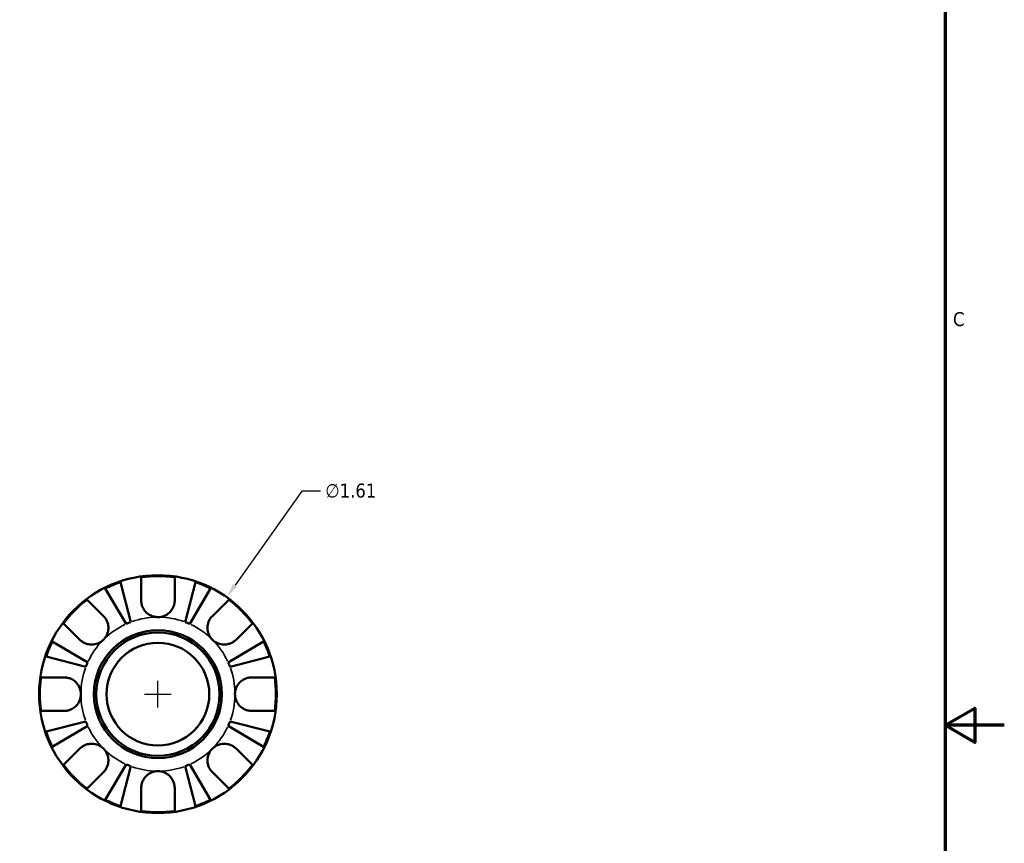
# Model space of a CAD drawing. Header units: inches. Extents: x 0.1 to 37.4, y -3.6 to 21.4.
# Tile 6 of 8: x 27.2 to 33.9, y 10.2 to 15.8. Entities that reach past the tile are written whole.
import ezdxf

# ---------------------------------------------------------------- set-up
doc = ezdxf.new("R2010")
doc.units = ezdxf.units.IN
doc.header["$MEASUREMENT"] = 0
for name, color, linetype, lineweight in [('Border (ANSI)', 7, 'Continuous', 70), ('Dimension (ANSI)', 7, 'Continuous', 25), ('Visible (ANSI)', 7, 'Continuous', 50), ('Visible Narrow (ANSI)', 7, 'Continuous', 35)]:
    doc.layers.add(name, color=color, linetype=linetype, lineweight=lineweight)
doc.styles.add('Note Text (ANSI)', font='tahoma.ttf')
doc.dimstyles.new('Default (ANSI)', dxfattribs={"dimtxt": 0.094488, "dimasz": 0.098425, "dimexe": 0.125, "dimexo": 0.0625, "dimgap": 0.031496, "dimtad": 0, "dimtih": 1, "dimtoh": 1, "dimrnd": 1e-08, "dimzin": 4, "dimdsep": 46, "dimtxsty": 'Note Text (ANSI)', "dimcen": 0.09, "dimdle": 0.393701, "dimclrd": 256, "dimclre": 256, "dimclrt": 5, "dimadec": 0, "dimazin": 1, "dimtfac": 1, "dimtofl": 0, "dimtmove": 0, "dimatfit": 3, "dimfxl": 1, "dimtolj": 1, "dimtzin": 4, "dimlwd": -1, "dimlwe": -1, "dimarcsym": 0})

# ---------------------------------------------------------------- blocks, each defined once
blk = doc.blocks.new('Borders Default Border')
at = {"layer": 'Border (ANSI)', "flags": 128}
for points in [[(0.5, 1), (0.5, 21), (33.5, 21), (33.5, 1), (0.5, 1)], [(33.9, 11), (33.5, 11), (33.7, 11.1155), (33.7, 10.8845), (33.5, 11)]]:
    blk.add_lwpolyline(points, dxfattribs=at)
at = {"layer": 'Border (ANSI)', "color": 5, "true_color": 0x0000ff, "insert": (33.5524, 13.7011), "char_height": 0.0945, "attachment_point": 7, "style": 'Note Text (ANSI)'}
blk.add_mtext('C', dxfattribs=at)
blk = doc.blocks.new('*D12')
at = {"layer": 'Defpoints', "color": 0, "transparency": 16777216}
for p in [(28.6336, 11.8677), (27.7026, 10.5542)]:
    blk.add_point(p, dxfattribs=at)
at = {"layer": 'Dimension (ANSI)', "transparency": 16777216}
for p, q in [((29.1425, 12.5858), (28.6905, 11.948)), ((29.2701, 12.5858), (29.1425, 12.5858)), ((28.1681, 11.121), (28.1681, 11.301)), ((28.0781, 11.211), (28.2581, 11.211))]:
    blk.add_line(p, q, dxfattribs=at)
blk.add_solid([(28.6771, 11.9575), (28.7039, 11.9386), (28.6336, 11.8677)], dxfattribs=at)
at = {"layer": 'Dimension (ANSI)', "color": 5, "transparency": 16777216, "insert": (29.3016, 12.6367), "char_height": 0.09449, "attachment_point": 1, "style": 'Note Text (ANSI)'}
blk.add_mtext('\\A1;∅1.61', dxfattribs=at)

msp = doc.modelspace()

# ---------------------------------------------------------------- linework, layer by layer
at = {"layer": 'Visible (ANSI)'}
for p, q in [((27.9142, 11.9689), (27.984, 11.6991)), ((28.0548, 11.846), (28.0548, 12.0022)), ((28.2815, 12.0022), (28.2815, 11.846)), ((28.3522, 11.6991), (28.422, 11.9689)), ((27.9532, 11.6863), (27.8117, 11.9264)), ((28.5245, 11.9264), (28.3831, 11.6863)), ((27.6888, 11.8506), (27.7993, 11.7401)), ((28.537, 11.7401), (28.6474, 11.8506)), ((27.639, 11.5798), (27.5285, 11.6903)), ((28.8077, 11.6903), (28.6973, 11.5798)), ((27.4527, 11.5674), (27.6928, 11.4259)), ((28.6434, 11.4259), (28.8835, 11.5674)), ((27.68, 11.3951), (27.4102, 11.4649)), ((28.926, 11.4649), (28.6562, 11.3951)), ((27.3769, 11.3243), (27.5331, 11.3243)), ((28.8031, 11.3243), (28.9593, 11.3243)), ((27.5331, 11.0976), (27.3769, 11.0976)), ((28.9593, 11.0976), (28.8031, 11.0976)), ((27.4102, 10.9571), (27.68, 11.0269)), ((28.6562, 11.0269), (28.926, 10.9571)), ((27.6928, 10.996), (27.4527, 10.8546)), ((28.8835, 10.8546), (28.6434, 10.996)), ((27.5285, 10.7317), (27.639, 10.8421)), ((28.6973, 10.8421), (28.8077, 10.7317)), ((27.8117, 10.4956), (27.9532, 10.7357)), ((28.3831, 10.7357), (28.5245, 10.4956)), ((27.7993, 10.6818), (27.6888, 10.5714)), ((27.984, 10.7229), (27.9142, 10.4531)), ((28.422, 10.4531), (28.3522, 10.7229)), ((28.6474, 10.5714), (28.537, 10.6818)), ((28.0548, 10.4198), (28.0548, 10.576)), ((28.2815, 10.576), (28.2815, 10.4198))]:
    msp.add_line(p, q, dxfattribs=at)
for radius in [0.805, 0.4334, 0.4173, 0.3478]:
    msp.add_circle((28.1681, 11.211), radius, dxfattribs=at)
for radius, start, end in [(0.7993, 81.84788, 98.15212), (0.7993, 108.51997, 116.48003), (0.7993, 63.51997, 71.48003), (0.7993, 126.84788, 143.15212), (0.7993, 36.84788, 53.15212), (0.5217, 110.66622, 114.33378), (0.5217, 65.66622, 69.33378), (0.7993, 153.51997, 161.48003), (0.7993, 18.51997, 26.48003), (0.5217, 155.66622, 159.33378), (0.5217, 20.66622, 24.33378), (0.7993, 171.84788, 188.15212), (0.7993, 351.84788, 8.15212), (0.5217, 200.66622, 204.33378), (0.5217, 335.66622, 339.33378), (0.7993, 198.51997, 206.48003), (0.7993, 333.51997, 341.48003), (0.5217, 245.66622, 249.33378), (0.5217, 290.66622, 294.33378), (0.7993, 216.84788, 233.15212), (0.7993, 306.84788, 323.15212), (0.7993, 243.51997, 251.48003), (0.7993, 288.51997, 296.48003), (0.7993, 261.84788, 278.15212)]:
    msp.add_arc((28.1681, 11.211), radius, start, end, dxfattribs=at)
for points, knots in [([(28.1681, 11.7326), (28.1594, 11.7326), (28.1507, 11.7336), (28.1328, 11.7378), (28.1238, 11.7412), (28.1025, 11.7525), (28.091, 11.7616), (28.0754, 11.7801), (28.0701, 11.7883), (28.0633, 11.8025), (28.0611, 11.8082), (28.0578, 11.8194), (28.0566, 11.8248), (28.0551, 11.8355), (28.0548, 11.8408), (28.0548, 11.846)], [0, 0, 0, 0, 0.0666105, 0.0666105, 0.1396299, 0.1396299, 0.2503985, 0.2503985, 0.3253069, 0.3253069, 0.3735601, 0.3735601, 0.4181829, 0.4181829, 0.4615168, 0.4615168, 0.4615168, 0.4615168]), ([(28.2815, 11.846), (28.2815, 11.8453), (28.2815, 11.8446), (28.2813, 11.8378), (28.2807, 11.8315), (28.2786, 11.8199), (28.2772, 11.8146), (28.2732, 11.803), (28.2705, 11.7969), (28.2617, 11.781), (28.2546, 11.7718), (28.2362, 11.7543), (28.2245, 11.7467), (28.1979, 11.7356), (28.1831, 11.7326), (28.1681, 11.7326)], [-0.4668877, -0.4668877, -0.4668877, -0.4668877, -0.4611312, -0.4611312, -0.4085151, -0.4085151, -0.3634591, -0.3634591, -0.3099555, -0.3099555, -0.2202958, -0.2202958, -0.1141915, -0.1141915, 0, 0, 0, 0]), ([(27.7993, 11.7401), (27.8026, 11.7368), (27.8057, 11.7332), (27.8131, 11.7237), (27.817, 11.7175), (27.8238, 11.7041), (27.8265, 11.697), (27.8313, 11.6792), (27.8326, 11.6686), (27.8322, 11.6438), (27.8293, 11.6299), (27.8182, 11.603), (27.8098, 11.5904), (27.7993, 11.5798)], [-0.4640373, -0.4640373, -0.4640373, -0.4640373, -0.4244167, -0.4244167, -0.3649152, -0.3649152, -0.3043467, -0.3043467, -0.2216705, -0.2216705, -0.1141054, -0.1141054, 0, 0, 0, 0]), ([(28.537, 11.5798), (28.5315, 11.5853), (28.5266, 11.5914), (28.5178, 11.6048), (28.514, 11.6122), (28.5068, 11.6314), (28.5044, 11.6434), (28.5034, 11.6669), (28.5047, 11.6781), (28.5095, 11.6964), (28.5123, 11.7037), (28.519, 11.7171), (28.5229, 11.7233), (28.5303, 11.733), (28.5336, 11.7367), (28.537, 11.7401)], [0, 0, 0, 0, 0.0591824, 0.0591824, 0.1224024, 0.1224024, 0.2154494, 0.2154494, 0.3025006, 0.3025006, 0.3633905, 0.3633905, 0.4228373, 0.4228373, 0.4640032, 0.4640032, 0.4640032, 0.4640032]), ([(27.7993, 11.5798), (27.7938, 11.5743), (27.7877, 11.5694), (27.7743, 11.5606), (27.7669, 11.5569), (27.7477, 11.5496), (27.7357, 11.5472), (27.7122, 11.5463), (27.701, 11.5475), (27.6827, 11.5524), (27.6754, 11.5551), (27.662, 11.5618), (27.6558, 11.5657), (27.6461, 11.5731), (27.6424, 11.5764), (27.639, 11.5798)], [0, 0, 0, 0, 0.0591824, 0.0591824, 0.1224024, 0.1224024, 0.2154494, 0.2154494, 0.3025006, 0.3025006, 0.3633905, 0.3633905, 0.4228373, 0.4228373, 0.4640032, 0.4640032, 0.4640032, 0.4640032]), ([(28.6973, 11.5798), (28.694, 11.5765), (28.6904, 11.5734), (28.6809, 11.566), (28.6747, 11.5621), (28.6613, 11.5553), (28.6541, 11.5526), (28.6364, 11.5478), (28.6257, 11.5465), (28.6009, 11.5469), (28.587, 11.5498), (28.5602, 11.5609), (28.5476, 11.5692), (28.537, 11.5798)], [-0.4640373, -0.4640373, -0.4640373, -0.4640373, -0.4244167, -0.4244167, -0.3649152, -0.3649152, -0.3043467, -0.3043467, -0.2216705, -0.2216705, -0.1141054, -0.1141054, 0, 0, 0, 0]), ([(27.5331, 11.3243), (27.538, 11.3243), (27.543, 11.324), (27.555, 11.3224), (27.562, 11.3208), (27.576, 11.3162), (27.583, 11.3131), (27.5988, 11.3039), (27.6073, 11.2973), (27.6246, 11.2794), (27.6323, 11.2676), (27.6435, 11.2408), (27.6465, 11.2259), (27.6465, 11.211)], [-0.464383, -0.464383, -0.464383, -0.464383, -0.4230537, -0.4230537, -0.3646858, -0.3646858, -0.3046411, -0.3046411, -0.2216053, -0.2216053, -0.1141187, -0.1141187, 0, 0, 0, 0]), ([(28.6898, 11.211), (28.6898, 11.226), (28.6928, 11.2408), (28.7042, 11.2683), (28.7125, 11.2807), (28.7306, 11.2987), (28.7391, 11.3051), (28.755, 11.3139), (28.7619, 11.3168), (28.776, 11.3213), (28.7831, 11.3228), (28.7945, 11.3241), (28.7988, 11.3243), (28.8031, 11.3243)], [-1.990799, -1.990799, -1.990799, -1.990799, -1.8765357, -1.8765357, -1.7634712, -1.7634712, -1.6807083, -1.6807083, -1.6214838, -1.6214838, -1.5624313, -1.5624313, -1.5262691, -1.5262691, -1.5262691, -1.5262691]), ([(27.6465, 11.211), (27.6465, 11.196), (27.6435, 11.1811), (27.632, 11.1537), (27.6237, 11.1413), (27.6057, 11.1232), (27.5971, 11.1168), (27.5812, 11.1081), (27.5743, 11.1051), (27.5603, 11.1007), (27.5532, 11.0992), (27.5417, 11.0979), (27.5374, 11.0976), (27.5331, 11.0976)], [-1.990799, -1.990799, -1.990799, -1.990799, -1.8765357, -1.8765357, -1.7634712, -1.7634712, -1.6807083, -1.6807083, -1.6214838, -1.6214838, -1.5624313, -1.5624313, -1.5262691, -1.5262691, -1.5262691, -1.5262691]), ([(28.8031, 11.0976), (28.7982, 11.0976), (28.7933, 11.098), (28.7813, 11.0995), (28.7743, 11.1011), (28.7602, 11.1058), (28.7533, 11.1089), (28.7374, 11.118), (28.7289, 11.1246), (28.7117, 11.1425), (28.7039, 11.1544), (28.6927, 11.1812), (28.6898, 11.196), (28.6898, 11.211)], [-0.464383, -0.464383, -0.464383, -0.464383, -0.4230537, -0.4230537, -0.3646858, -0.3646858, -0.3046411, -0.3046411, -0.2216053, -0.2216053, -0.1141187, -0.1141187, 0, 0, 0, 0]), ([(27.639, 10.8421), (27.6423, 10.8454), (27.6459, 10.8486), (27.6554, 10.8559), (27.6616, 10.8599), (27.675, 10.8666), (27.6821, 10.8694), (27.6999, 10.8742), (27.7105, 10.8755), (27.7353, 10.875), (27.7492, 10.8721), (27.7761, 10.8611), (27.7887, 10.8527), (27.7993, 10.8421)], [-0.4640373, -0.4640373, -0.4640373, -0.4640373, -0.4244167, -0.4244167, -0.3649152, -0.3649152, -0.3043467, -0.3043467, -0.2216705, -0.2216705, -0.1141054, -0.1141054, 0, 0, 0, 0]), ([(28.537, 10.8421), (28.5425, 10.8476), (28.5485, 10.8525), (28.562, 10.8613), (28.5694, 10.8651), (28.5885, 10.8723), (28.6005, 10.8747), (28.624, 10.8757), (28.6353, 10.8744), (28.6536, 10.8696), (28.6608, 10.8668), (28.6743, 10.8601), (28.6805, 10.8562), (28.6901, 10.8488), (28.6938, 10.8455), (28.6973, 10.8421)], [0, 0, 0, 0, 0.0591824, 0.0591824, 0.1224024, 0.1224024, 0.2154494, 0.2154494, 0.3025006, 0.3025006, 0.3633905, 0.3633905, 0.4228373, 0.4228373, 0.4640032, 0.4640032, 0.4640032, 0.4640032]), ([(27.7993, 10.8421), (27.8048, 10.8366), (27.8097, 10.8306), (27.8185, 10.8171), (27.8222, 10.8097), (27.8295, 10.7906), (27.8319, 10.7786), (27.8328, 10.7551), (27.8316, 10.7438), (27.8267, 10.7255), (27.824, 10.7183), (27.8173, 10.7048), (27.8134, 10.6986), (27.806, 10.689), (27.8027, 10.6853), (27.7993, 10.6818)], [0, 0, 0, 0, 0.0591824, 0.0591824, 0.1224024, 0.1224024, 0.2154494, 0.2154494, 0.3025006, 0.3025006, 0.3633905, 0.3633905, 0.4228373, 0.4228373, 0.4640032, 0.4640032, 0.4640032, 0.4640032]), ([(28.537, 10.6818), (28.5337, 10.6851), (28.5305, 10.6887), (28.5232, 10.6982), (28.5192, 10.7044), (28.5125, 10.7178), (28.5097, 10.725), (28.5049, 10.7427), (28.5036, 10.7534), (28.5041, 10.7782), (28.507, 10.7921), (28.518, 10.8189), (28.5264, 10.8315), (28.537, 10.8421)], [-0.4640373, -0.4640373, -0.4640373, -0.4640373, -0.4244167, -0.4244167, -0.3649152, -0.3649152, -0.3043467, -0.3043467, -0.2216705, -0.2216705, -0.1141054, -0.1141054, 0, 0, 0, 0]), ([(28.0548, 10.576), (28.0548, 10.5809), (28.0551, 10.5858), (28.0567, 10.5978), (28.0583, 10.6048), (28.0629, 10.6189), (28.066, 10.6258), (28.0752, 10.6417), (28.0818, 10.6502), (28.0997, 10.6674), (28.1115, 10.6752), (28.1383, 10.6864), (28.1531, 10.6893), (28.1681, 10.6893)], [-0.464383, -0.464383, -0.464383, -0.464383, -0.4230537, -0.4230537, -0.3646858, -0.3646858, -0.3046411, -0.3046411, -0.2216053, -0.2216053, -0.1141187, -0.1141187, 0, 0, 0, 0]), ([(28.1681, 10.6893), (28.1831, 10.6893), (28.198, 10.6863), (28.2254, 10.6749), (28.2378, 10.6666), (28.2559, 10.6485), (28.2623, 10.64), (28.271, 10.6241), (28.274, 10.6172), (28.2784, 10.6031), (28.2799, 10.596), (28.2812, 10.5846), (28.2815, 10.5803), (28.2815, 10.576)], [-1.990799, -1.990799, -1.990799, -1.990799, -1.8765357, -1.8765357, -1.7634712, -1.7634712, -1.6807083, -1.6807083, -1.6214838, -1.6214838, -1.5624313, -1.5624313, -1.5262691, -1.5262691, -1.5262691, -1.5262691])]:
    msp.add_open_spline(points, degree=3, knots=knots, dxfattribs=at)
at = {"layer": 'Visible Narrow (ANSI)'}
for start, end in [(115.36709, 133.96669), (91.03331, 109.63291), (70.36709, 88.96669), (46.03331, 64.63291), (136.03331, 154.63291), (25.36709, 43.96669), (160.36709, 178.96669), (1.03331, 19.63291), (181.03331, 199.63291), (340.36709, 358.96669), (205.36709, 223.96669), (316.03331, 334.63291), (226.03331, 244.63291), (295.36709, 313.96669), (250.36709, 268.96669), (271.03331, 289.63291)]:
    msp.add_arc((28.1681, 11.211), 0.5217, start, end, dxfattribs=at)

# ---------------------------------------------------------------- block references
msp.add_blockref('Borders Default Border', (0, 0))

# ---------------------------------------------------------------- dimensions: what is measured, and where the dimension line sits
at = {"layer": 'Dimension (ANSI)'}
dim = msp.add_diameter_dim_2p(p1=(27.7026, 10.5542), p2=(28.6336, 11.8677), dimstyle='Default (ANSI)', override={"dimgap": 0.031496, "dimdec": 2, "dimlfac": 1, "dimtol": 0, "dimlim": 0, "dimtp": 0, "dimtm": 0, "dimtdec": 2}, dxfattribs=at)
dim.commit()
dim.dimension.update_dxf_attribs({"geometry": '*D12', "text_midpoint": (29.4711, 12.5858), "dimtype": 163})

doc.saveas('drawing.dxf')
